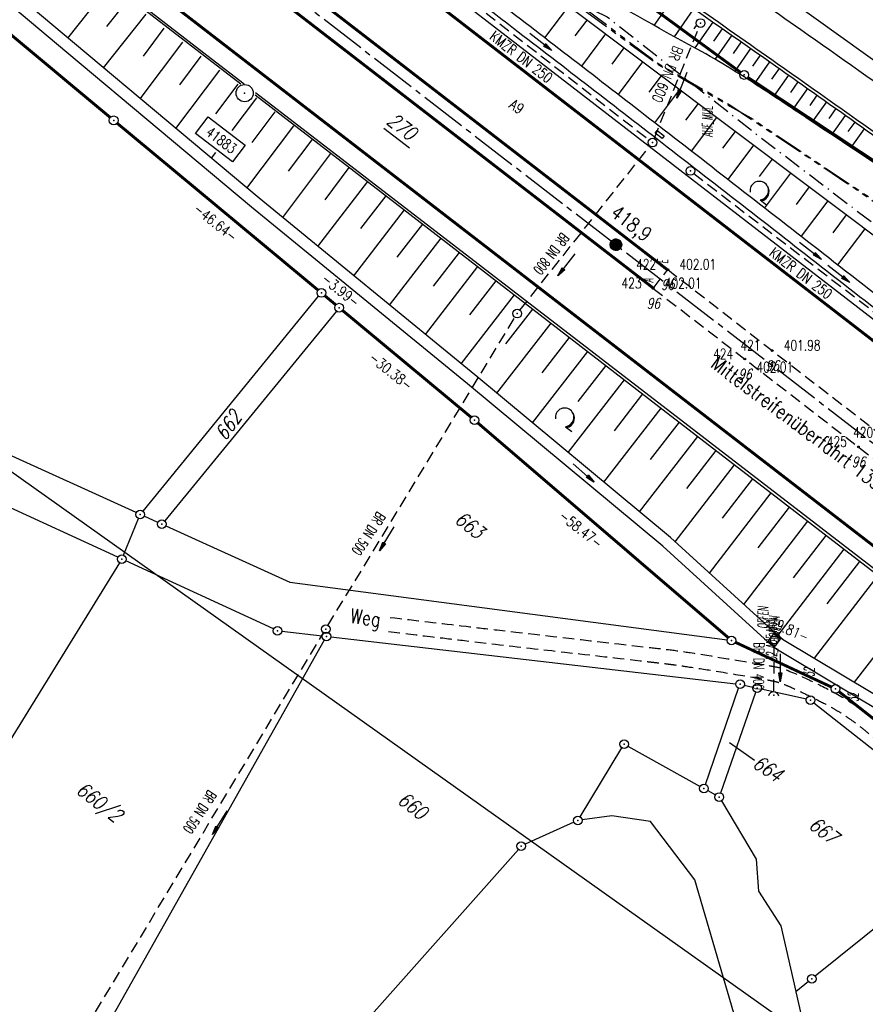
# Model space of a CAD drawing. Extents: x 448814 to 449970, y 436659 to 437685.
# Tile 83 of 132: x 449462 to 449608, y 436938 to 437108. Entities that reach past the tile are written whole.
import ezdxf
from ezdxf.enums import TextEntityAlignment as Align

# ---------------------------------------------------------------- set-up
doc = ezdxf.new("R2010")
doc.units = 0
doc.header["$LTSCALE"] = 2
doc.header["$MEASUREMENT"] = 0
for name, pattern in [('ACHSE', [5.5, 4, -0.5, 0.5, -0.5]), ('AUSGEZOGEN', [0]), ('BAB-FM2', [2.6, 1.5, -0.5, 0.1, -0.5]), ('GESTRICH-X2', [1.5, 1, -0.5]), ('PHANTOMX2', [5, 2.5, -0.5, 0.5, -0.5, 0.5, -0.5])]:
    doc.linetypes.add(name, pattern=pattern)
doc.layers.get('0').update_dxf_attribs({"linetype": 'AUSGEZOGEN'})
for name, color, linetype in [('213-ABSTAND', 8, 'AUSGEZOGEN'), ('213-FLSTNR-BAB', 7, 'AUSGEZOGEN'), ('213-GRENZL', 8, 'AUSGEZOGEN'), ('213-GRENZL-BAB', 7, 'AUSGEZOGEN'), ('213_FLSTNR', 8, 'AUSGEZOGEN'), ('213_GRENZL', 8, 'AUSGEZOGEN'), ('213_GRENZP', 8, 'AUSGEZOGEN'), ('213GRENZP-BAB', 7, 'AUSGEZOGEN'), ('ACHSETOP', 250, 'ACHSE'), ('ANMERKUNG', 7, 'CONTINUOUS'), ('BAB_FM', 5, 'BAB-FM2'), ('BOESCHG', 250, 'AUSGEZOGEN'), ('BW-SCHRIFT', 250, 'AUSGEZOGEN'), ('DURCHL', 200, 'GESTRICH-X2'), ('FBR_ANMERKUNG', 7, 'CONTINUOUS'), ('FBR_HOEHE', 4, 'AUSGEZOGEN'), ('FBR_PKT', 7, 'AUSGEZOGEN'), ('FBR_PKT-CODE', 30, 'AUSGEZOGEN'), ('FBR_PKT-NR', 7, 'AUSGEZOGEN'), ('FBRTOP', 250, 'AUSGEZOGEN'), ('HEKT_B', 250, 'CONTINUOUS'), ('KANAL', 7, 'GESTRICH-X2'), ('Lichtwellenleiter COLT', 46, 'PHANTOMX2'), ('Lichtwellenleiter GLH', 46, 'PHANTOMX2'), ('MS-UEBERFAHRT', 250, 'GESTRICH-X2'), ('MULDE', 250, 'AUSGEZOGEN'), ('PFEIL', 7, 'CONTINUOUS'), ('PFEILTOP', 200, 'AUSGEZOGEN'), ('PP', 7, 'AUSGEZOGEN'), ('SCHRIFT', 7, 'AUSGEZOGEN'), ('SCHSYMBOL', 200, 'AUSGEZOGEN'), ('STRASSE', 250, 'AUSGEZOGEN'), ('STROMLTG', 4, 'AUSGEZOGEN'), ('TEXTO', 4, 'CONTINUOUS'), ('WALD', 8, 'AUSGEZOGEN'), ('WEG', 250, 'GESTRICH-X2')]:
    doc.layers.add(name, color=color, linetype=linetype)
doc.styles.add('ROMANS', font='romans.shx', dxfattribs={"width": 0.8})

# ---------------------------------------------------------------- blocks, each defined once
blk = doc.blocks.new('*X15')
at = {"color": 0}
for p, q in [((212.23, 257.39), (213.24, 258.4)), ((212.24, 257.33), (213.31, 258.4)), ((212.24, 257.47), (213.17, 258.4)), ((212.24, 257.26), (213.37, 258.39)), ((212.24, 257.55), (213.09, 258.39)), ((212.25, 257.2), (213.43, 258.38)), ((212.26, 257.63), (213, 258.37)), ((212.27, 257.14), (213.49, 258.37)), ((212.28, 257.09), (213.55, 258.35)), ((212.29, 257.73), (212.9, 258.35)), ((212.3, 257.04), (213.6, 258.33)), ((212.32, 256.99), (213.65, 258.31)), ((212.34, 257.86), (212.78, 258.29)), ((212.35, 256.94), (213.69, 258.29)), ((212.37, 256.9), (213.74, 258.26)), ((212.4, 256.85), (213.78, 258.24)), ((212.43, 256.81), (213.83, 258.21)), ((212.46, 256.77), (213.86, 258.18)), ((212.49, 256.73), (213.9, 258.14)), ((212.53, 256.7), (213.94, 258.11)), ((212.56, 256.66), (213.97, 258.07)), ((212.6, 256.63), (214.01, 258.03)), ((212.64, 256.6), (214.04, 257.99)), ((212.68, 256.57), (214.07, 257.95)), ((212.73, 256.54), (214.09, 257.91)), ((212.77, 256.52), (214.12, 257.86)), ((212.82, 256.49), (214.14, 257.82)), ((212.87, 256.47), (214.16, 257.77)), ((212.92, 256.45), (214.18, 257.72)), ((212.97, 256.44), (214.2, 257.66)), ((213.03, 256.42), (214.21, 257.6)), ((213.09, 256.41), (214.22, 257.54)), ((213.16, 256.41), (214.23, 257.48)), ((213.22, 256.4), (214.23, 257.41)), ((213.3, 256.41), (214.23, 257.34)), ((213.38, 256.41), (214.22, 257.26)), ((213.46, 256.43), (214.2, 257.17)), ((213.56, 256.46), (214.18, 257.07)), ((213.69, 256.51), (214.12, 256.95))]:
    blk.add_line(p, q, dxfattribs=at)
blk = doc.blocks.new('SRMAST2')
at = {"color": 0}
blk.add_circle((0, 0), 0.999, dxfattribs=at)
blk.add_point((0, 0), dxfattribs=at)
blk.add_blockref('*X15', (-213.23, -257.4))
blk = doc.blocks.new('GST')
at = {"color": 0}
blk.add_circle((0, 0), 0.75, dxfattribs=at)
blk.add_point((0, 0), dxfattribs=at)
blk = doc.blocks.new('10')
blk.add_blockref('GST', (0, 0))
blk = doc.blocks.new('20')
blk.add_lwpolyline([(-0.75, -0.75), (0.75, -0.75), (0.75, 0.75), (-0.75, 0.75)], close=True)
blk.add_circle((0, 0), 0.676)
blk.add_point((0, 0))
blk = doc.blocks.new('42')
at = {"color": 0}
blk.add_arc((-0.02, -0.31), 0.91, 12.5363, 167.4637, dxfattribs=at)
blk.add_point((0, 0), dxfattribs=at)
blk = doc.blocks.new('PFEIL2')
at = {"color": 0}
for p, q in [((0.88, 0), (-2.4, -0.01)), ((0.88, -0.27), (0.88, 0.28)), ((0.88, 0.28), (2.43, 0.01)), ((0.91, 0.27), (0.88, 0.26)), ((0.97, 0.26), (0.88, 0.25)), ((1.02, 0.25), (0.88, 0.23)), ((1.07, 0.24), (0.88, 0.21)), ((1.13, 0.23), (0.88, 0.19)), ((1.18, 0.22), (0.88, 0.17)), ((1.24, 0.21), (0.88, 0.15)), ((1.29, 0.21), (0.88, 0.14)), ((1.34, 0.2), (0.88, 0.12)), ((1.4, 0.19), (0.88, 0.1)), ((1.45, 0.18), (0.88, 0.08)), ((1.51, 0.17), (0.88, 0.06)), ((1.56, 0.16), (0.88, 0.04)), ((1.61, 0.15), (0.88, 0.02)), ((1.67, 0.14), (0.88, 0.01)), ((1.72, 0.13), (0.88, -0.01)), ((1.78, 0.12), (0.88, -0.03)), ((1.83, 0.11), (0.88, -0.05)), ((1.88, 0.1), (0.88, -0.07)), ((1.94, 0.09), (0.88, -0.09)), ((2.05, 0.08), (0.88, -0.12)), ((1.99, 0.08), (0.88, -0.11)), ((2.1, 0.07), (0.88, -0.14)), ((2.15, 0.06), (0.88, -0.16)), ((2.21, 0.05), (0.88, -0.18)), ((2.26, 0.04), (0.88, -0.2)), ((2.32, 0.03), (0.88, -0.22)), ((2.37, 0.02), (0.88, -0.23)), ((2.42, 0.01), (0.88, -0.25)), ((2.43, 0.01), (0.88, -0.27))]:
    blk.add_line(p, q, dxfattribs=at)
blk = doc.blocks.new('PP')
at = {"color": 0}
blk.add_circle((0, -0.01), 1.49, dxfattribs=at)
blk.add_point((0, 0), dxfattribs=at)
blk = doc.blocks.new('LW')
at = {"color": 0}
blk.add_line((1.18, 0), (2.58, 0), dxfattribs=at)
for centre, radius, start, end in [((0.07, 1.19), 1.6, 312.7202, 226.7249), ((0.17, 1.08), 1.68, 321.1992, 68.9844), ((0.08, 1.13), 1.67, 319.2916, 65.2101)]:
    blk.add_arc(centre, radius, start, end, dxfattribs=at)
blk = doc.blocks.new('PKT')
at = {"color": 0}
blk.add_circle((0, 0), 0.15, dxfattribs=at)
blk.add_point((0, 0), dxfattribs=at)

msp = doc.modelspace()

# ---------------------------------------------------------------- linework, layer by layer
at = {"layer": '213-FLSTNR-BAB'}
msp.add_line((449525.28, 437089.46), (449529.73, 437086.03), dxfattribs=at)
at = {"layer": '213-GRENZL'}
msp.add_line((449596.09, 437111.06), (449627.3, 437088.73), dxfattribs=at)
at = {"layer": '213-GRENZL-BAB', "const_width": 0.5, "flags": 128}
for points in [[(449416.43, 437142.69), (449478.07, 437091.27)], [(449546.52, 437128.65), (449586.94, 437099.06)], [(449588.17, 437098.21), (449645.66, 437060.13)], [(449479.23, 437090.31), (449513.95, 437061.47)], [(449515.11, 437060.51), (449517.02, 437058.92)], [(449518.18, 437057.96), (449540.39, 437039.51)], [(449541.54, 437038.54), (449584.79, 437001.46)], [(449586.04, 437000.65), (449602.64, 436992.92)], [(449603.91, 436992.14), (449614.93, 436983.48)]]:
    msp.add_lwpolyline(points, dxfattribs=at)
at = {"layer": '213_FLSTNR', "flags": 128}
msp.add_lwpolyline([(449585.02, 436983.35), (449589.32, 436980.32)], dxfattribs=at)
at = {"layer": '213_GRENZL'}
for p, q in [((449482.56, 437023.05), (449380.94, 437069.1)), ((449483.72, 437023.32), (449514.05, 437060.4)), ((449517.12, 437057.85), (449487.46, 437021.63)), ((449479.38, 437015.33), (449424.04, 437040.74)), ((449480.35, 437015.71), (449482.96, 437022.05)), ((449486.3, 437021.36), (449483.93, 437022.44)), ((449487.67, 437020.74), (449509.06, 437011.04)), ((449479.67, 437014.38), (449438.7, 436948.27)), ((449506.27, 437002.97), (449480.74, 437014.7)), ((449509.06, 437011.04), (449584.61, 437001.06)), ((449507.7, 437002.57), (449514.66, 437001.76)), ((449516.15, 437001.59), (449586.09, 436993.5)), ((449515.03, 437001.02), (449468.25, 436918)), ((449580.85, 436976.11), (449586.59, 436992.71)), ((449587.56, 436993.25), (449589.04, 436992.91)), ((449583.49, 436974.64), (449589.53, 436992.04)), ((449598.28, 436990.83), (449590.5, 436992.58)), ((449599.6, 436990.21), (449610.94, 436981.26)), ((449567.46, 436982.7), (449579.95, 436975.77)), ((449559.22, 436970.54), (449566.41, 436982.42)), ((449581.26, 436975.04), (449582.59, 436974.3)), ((449583.63, 436973.29), (449589.63, 436963.23)), ((449564.71, 436970.7), (449559.58, 436970)), ((449571.37, 436969.7), (449564.71, 436970.7)), ((449558.15, 436969.58), (449549.73, 436965.77)), ((449579.02, 436959.62), (449571.37, 436969.7)), ((449548.54, 436964.9), (449494.86, 436904.46)), ((449589.63, 436963.23), (449590.04, 436957.66)), ((449625.51, 436963.72), (449599.8, 436943)), ((449588.34, 436927.83), (449579.02, 436959.62)), ((449590.04, 436957.66), (449593.87, 436951.67)), ((449593.87, 436951.67), (449596.45, 436940.34)), ((449598.63, 436942.06), (449596.46, 436940.3)), ((449596.46, 436940.3), (449598.53, 436931.44))]:
    msp.add_line(p, q, dxfattribs=at)
at = {"layer": 'ACHSETOP', "flags": 128}
msp.add_lwpolyline([(448957.68, 437538.39), (449011.27, 437497.03), (449090.43, 437435.92), (449169.59, 437374.82), (449248.76, 437313.72), (449327.92, 437252.62), (449426.87, 437176.24), (449506.03, 437115.14), (449624.77, 437023.48), (449723.72, 436947.11), (449842.47, 436855.45), (449856.16, 436844.88)], dxfattribs=at)
at = {"layer": 'BAB_FM', "flags": 128}
msp.add_lwpolyline([(449277.99, 437340.8), (449306.59, 437316.17), (449316.53, 437307.7), (449355.95, 437277.16), (449395.37, 437246.29), (449417.77, 437227.7), (449419.25, 437223.34), (449419.42, 437223.07), (449432.96, 437212.91), (449451.81, 437199.74), (449472.82, 437182.65), (449487.89, 437172.8), (449494.31, 437157.52), (449507.58, 437145.04), (449552.95, 437113.96), (449563.88, 437108.66), (449589.73, 437088.35), (449629.51, 437057.98), (449670.17, 437029.26), (449693.28, 437015.2), (449712.61, 437001.16), (449728.89, 436989.34), (449777.25, 436952.24), (449822.97, 436916.41), (449852.11, 436894.04), (449865.89, 436885.33), (449867.1, 436886.07)], dxfattribs=at)
at = {"layer": 'BOESCHG'}
for p, q in [((449470.76, 437104.97), (449477.95, 437114.1)), ((449572, 437107.17), (449575.59, 437112.33)), ((449477.46, 437107.01), (449481.09, 437111.62)), ((449553.14, 437105.05), (449557.25, 437110.51)), ((449575.52, 437105.22), (449578.87, 437110.04)), ((449476.89, 437099.83), (449484.24, 437109.15)), ((449483.78, 437101.89), (449487.39, 437106.68)), ((449558.38, 437105.36), (449560.45, 437108.11)), ((449578.9, 437106.58), (449579.26, 437107.1)), ((449579.05, 437103.3), (449582.16, 437107.76)), ((449582.3, 437104.47), (449583.8, 437106.62)), ((449559.48, 437100.17), (449563.65, 437105.71)), ((449582.54, 437101.32), (449585.44, 437105.48)), ((449483.24, 437094.52), (449490.58, 437104.28)), ((449564.75, 437100.51), (449566.84, 437103.31)), ((449585.67, 437102.31), (449587.08, 437104.33)), ((449490.05, 437096.91), (449493.78, 437101.87)), ((449585.96, 437099.26), (449588.72, 437103.18)), ((449589.01, 437100.12), (449590.35, 437102.03)), ((449565.82, 437095.28), (449570.04, 437100.9)), ((449589.34, 437097.12), (449591.99, 437100.88)), ((449489.38, 437089.37), (449496.98, 437099.47)), ((449571.11, 437095.67), (449573.24, 437098.5)), ((449592.32, 437097.88), (449593.63, 437099.73)), ((449592.68, 437094.92), (449595.26, 437098.58)), ((449496.31, 437091.93), (449500.17, 437097.06)), ((449595.62, 437095.62), (449596.89, 437097.43)), ((449572.14, 437090.38), (449576.44, 437096.1)), ((449596.02, 437092.72), (449598.53, 437096.27)), ((449598.92, 437093.37), (449600.16, 437095.12)), ((449499.14, 437089.04), (449503.37, 437094.66)), ((449577.47, 437090.81), (449579.64, 437093.69)), ((449599.35, 437090.51), (449601.79, 437093.96)), ((449502.58, 437086.96), (449506.57, 437092.26)), ((449602.22, 437091.11), (449603.43, 437092.81)), ((449602.68, 437088.3), (449605.06, 437091.65)), ((449501.66, 437079.09), (449509.76, 437089.85)), ((449578.47, 437085.48), (449582.83, 437091.29)), ((449605.52, 437088.84), (449606.69, 437090.5)), ((449583.83, 437085.96), (449586.03, 437088.89)), ((449606.01, 437086.08), (449608.32, 437089.34)), ((449508.85, 437081.99), (449512.96, 437087.45)), ((449584.79, 437080.58), (449589.23, 437086.48)), ((449495.52, 437084.23), (449496.3, 437085.26)), ((449507.84, 437073.99), (449516.16, 437085.04)), ((449590.19, 437081.1), (449592.43, 437084.08)), ((449515.15, 437077.05), (449519.35, 437082.64)), ((449591.11, 437075.67), (449595.62, 437081.68)), ((449513.9, 437069.03), (449522.53, 437080.2)), ((449521.35, 437072.13), (449525.69, 437077.76)), ((449596.55, 437076.25), (449598.82, 437079.28)), ((449597.43, 437070.76), (449602.02, 437076.87)), ((449520.1, 437063.96), (449528.86, 437075.31)), ((449602.9, 437071.39), (449605.22, 437074.47)), ((449527.61, 437067.15), (449532.03, 437072.87)), ((449603.74, 437065.84), (449608.41, 437072.07)), ((449526.29, 437058.9), (449535.19, 437070.43)), ((449533.87, 437062.17), (449538.36, 437067.98)), ((449532.48, 437053.83), (449541.52, 437065.54)), ((449540.14, 437057.19), (449544.69, 437063.09)), ((449538.68, 437048.76), (449547.86, 437060.65)), ((449546.4, 437052.21), (449551.02, 437058.2)), ((449544.85, 437043.66), (449554.19, 437055.76)), ((449552.64, 437047.21), (449557.35, 437053.31)), ((449551, 437038.55), (449560.52, 437050.87)), ((449558.88, 437042.21), (449563.69, 437048.43)), ((449557.16, 437033.43), (449566.85, 437045.98)), ((449565.13, 437037.2), (449570.02, 437043.54)), ((449563.32, 437028.31), (449573.19, 437041.09)), ((449571.38, 437032.2), (449576.35, 437038.65)), ((449569.48, 437023.18), (449579.52, 437036.21)), ((449577.62, 437027.2), (449582.69, 437033.77)), ((449575.61, 437018.03), (449585.86, 437031.32)), ((449583.8, 437022.1), (449589.02, 437028.88)), ((449581.54, 437012.62), (449592.19, 437026.44)), ((449589.93, 437016.96), (449595.36, 437024)), ((449587.47, 437007.21), (449598.53, 437021.56)), ((449596.07, 437011.81), (449601.7, 437019.11)), ((449604.76, 437016.75), (449593.37, 437001.9)), ((449604.36, 437017.06), (449622.99, 437002.69)), ((449601.88, 437007.29), (449607.53, 437014.61)), ((449599.69, 436997.89), (449610.7, 437012.17)), ((449606.61, 436993.76), (449617.04, 437007.29))]:
    msp.add_line(p, q, dxfattribs=at)
at = {"layer": 'BOESCHG', "flags": 128}
for points in [[(449419.53, 437230.76, 0.001173), (449445.97, 437209.23, 0.002458), (449457, 437200.38, 0.000187), (449506.93, 437160.75, 0.008362), (449508.07, 437159.88, 0.005057), (449519.02, 437151.95, 0.001786), (449550.35, 437129.9, 0.000745), (449580.05, 437109.22, -0.001712), (449592.95, 437100.21, -0.001015), (449607.89, 437089.64, 0.001054), (449622.28, 437079.47, 0.001181), (449638.19, 437068.32, -0.000881), (449659.54, 437053.39, -0.001307), (449660.61, 437052.63, -0.000033), (449703.43, 437022.23, -0.003532), (449712.92, 437015.39, -0.00178), (449739.15, 436996.05)], [(449733.47, 436996.96, -0.000728), (449710.51, 437013.31, -0.001569), (449699.89, 437020.95, -0.000716), (449662.25, 437048.28, 0.006454), (449658.04, 437051.26, 0.003306), (449653.37, 437054.44, 0.000463), (449619.81, 437076.88, 0.000585), (449598.42, 437091.13, 0.001436), (449589.68, 437096.89, 0.021148), (449577.92, 437103.91, -0.012635), (449558.04, 437115.33, -0.00481), (449547.01, 437122.18, -0.011732), (449542.59, 437125.14, -0.018204), (449534.69, 437131.13, -0.003276), (449492.29, 437166.26, -0.001302), (449480.2, 437176.46, 0.000606), (449454.26, 437198.43, 0.010379), (449442.93, 437207.6, 0.005005), (449418.87, 437225.88)]]:
    msp.add_lwpolyline(points, format="xyb", dxfattribs=at)
at = {"layer": 'BOESCHG'}
for points in [[(449592.36, 437002.75), (449574.83, 437018.73), (449541.05, 437046.82), (449503.75, 437077.34), (449471.87, 437104.04), (449419.81, 437147.74), (449399.54, 437164.54), (449394.14, 437169.09)], [(449451.11, 437135.26), (449500.61, 437097.1)], [(449503.06, 437095.21), (449520.18, 437082.02), (449573.57, 437040.79), (449604.36, 437017.06)]]:
    msp.add_lwpolyline(points, dxfattribs=at)
msp.add_lwpolyline([(449591.05, 437001.24), (449573.52, 437017.23), (449539.78, 437045.28), (449502.47, 437075.8), (449470.59, 437102.51, -0.000248), (449470.59, 437102.51), (449418.52, 437146.21), (449398.25, 437163.01), (449392.85, 437167.56)], format="xyb", dxfattribs=at)
at = {"layer": 'BOESCHG', "flags": 128}
msp.add_lwpolyline([(449517.56, 437137.43), (449541.35, 437122.47), (449615.35, 437066.86), (449649.63, 437044.62), (449705.14, 437001.86), (449726.55, 436986.37)], dxfattribs=at)
at = {"layer": 'DURCHL'}
for p, q in [((449572, 437087.62), (449579.75, 437106.91)), ((449548.81, 437058), (449571.25, 437086.34)), ((449515.66, 437003.56), (449547.97, 437056.78)), ((449464.72, 436918.84), (449514.87, 437002.28)), ((449592.66, 436992.25), (449592.75, 437000.28))]:
    msp.add_line(p, q, dxfattribs=at)
at = {"layer": 'FBRTOP'}
msp.add_lwpolyline([(448968.07, 437551.85, -0.000001), (448991.97, 437533.4, 0.000001), (449021.66, 437510.48, 0), (449059.52, 437481.26, 0), (449100.82, 437449.38, 0.000002), (449140.4, 437418.83, -0.000003), (449179.98, 437388.28, -0.000004), (449219.56, 437357.73, 0.000004), (449259.14, 437327.18), (449338.3, 437266.08), (449437.26, 437189.7), (449516.42, 437128.6), (449635.16, 437036.94), (449660.73, 437017.16, -0.000002)], format="xyb", dxfattribs=at)
at = {"layer": 'FBRTOP', "const_width": 0.5}
for points in [[(448966.25, 437549.49, -0.000001), (448990.15, 437531.04), (449019.84, 437508.13), (449057.7, 437478.9), (449099, 437447.02, 0.000002), (449138.58, 437416.47, -0.000003), (449178.16, 437385.92, -0.000004), (449217.74, 437355.37, 0.000004), (449257.32, 437324.82), (449336.48, 437263.72), (449435.43, 437187.34), (449514.6, 437126.24), (449633.34, 437034.58), (449658.91, 437014.8)], [(448958.91, 437539.97, -0.000001), (448982.81, 437521.52, 0.000001), (449012.49, 437498.61, 0), (449050.36, 437469.38, 0), (449091.65, 437437.51, 0.000002), (449131.24, 437406.96, -0.000003), (449170.82, 437376.41, -0.000004), (449210.4, 437345.85, 0.000004), (449249.98, 437315.3), (449329.14, 437254.2), (449428.09, 437177.82), (449507.25, 437116.72), (449574.42, 437064.88)], [(448965.93, 437529.5, -0.000001), (448980.36, 437518.36, 0.000001), (449010.05, 437495.44, 0.000001), (449047.91, 437466.22, 0.000001), (449089.21, 437434.34, 0.000002), (449128.79, 437403.79, -0.000003), (449168.37, 437373.24, -0.000004), (449207.95, 437342.69, 0.000004), (449247.53, 437312.14), (449326.69, 437251.03), (449425.65, 437174.66), (449504.81, 437113.55), (449571.97, 437061.72)]]:
    msp.add_lwpolyline(points, format="xyb", dxfattribs=at)
msp.add_lwpolyline([(448949.13, 437527.31), (449002.72, 437485.94), (449081.88, 437424.84), (449161.04, 437363.74), (449240.2, 437302.64), (449319.36, 437241.54), (449418.31, 437165.16), (449497.47, 437104.06), (449616.22, 437012.4), (449715.17, 436936.02), (449833.91, 436844.37), (449847.61, 436833.8)], dxfattribs=at)
at = {"layer": 'FBRTOP'}
msp.add_lwpolyline([(449303.59, 437249.61), (449317.38, 437238.96), (449416.33, 437162.58), (449495.49, 437101.48), (449501.16, 437097.11)], dxfattribs=at)
at = {"layer": 'FBRTOP', "flags": 128}
msp.add_lwpolyline([(449640.01, 436990.24), (449503.17, 437095.56)], dxfattribs=at)
at = {"layer": 'KANAL'}
for p, q in [((449531.12, 437118.5), (449571.12, 437087.41)), ((449572, 437087.62), (449579.75, 437106.91)), ((449548.81, 437058), (449571.25, 437086.34)), ((449578.84, 437081.59), (449617.59, 437051.87)), ((449515.66, 437003.56), (449547.97, 437056.78)), ((449464.72, 436918.84), (449514.87, 437002.28)), ((449592.66, 436992.25), (449592.75, 437000.28))]:
    msp.add_line(p, q, dxfattribs=at)
at = {"layer": 'Lichtwellenleiter COLT', "flags": 128}
msp.add_lwpolyline([(448987.76, 437577.35), (448999.76, 437565.35), (449013.23, 437542.09), (449015.39, 437534.98), (449018.87, 437529.6), (449025.86, 437525.22), (449038.3, 437522.2), (449054.37, 437521.79), (449059.83, 437520.83), (449063.6, 437518.32), (449065.94, 437515.99), (449065.94, 437515.99), (449095.92, 437479.56), (449111.4, 437468.12), (449127.44, 437455.52), (449178.72, 437415.24), (449233.15, 437373.83), (449253.21, 437359.13), (449262.23, 437352.79), (449280.62, 437346.76), (449287.1, 437341.82), (449307.55, 437322.33), (449340.02, 437293.36), (449374.56, 437265.73), (449393.08, 437250.74), (449428.07, 437222.46), (449452.14, 437199.79), (449494.56, 437161.22), (449507.89, 437149.01), (449534.3, 437128.89), (449553.23, 437115.21), (449572.54, 437100.71), (449585.24, 437093.35), (449606.15, 437079.4), (449652.15, 437047.51), (449661.01, 437041.17), (449666.59, 437037.87), (449672.52, 437035.64), (449679.08, 437032.18), (449687.18, 437027), (449687.18, 437027), (449737.29, 436987.47), (449769.33, 436962.31)], dxfattribs=at)
at = {"layer": 'Lichtwellenleiter GLH', "flags": 128}
msp.add_lwpolyline([(448987.88, 437577.51), (449010.1, 437551.38), (449016.19, 437536.4), (449021.74, 437528.72), (449038.78, 437522.27), (449054.54, 437521.86), (449060.55, 437520.65), (449065.79, 437515.9), (449095.77, 437479.47), (449099.8, 437476.39), (449111.46, 437468.05), (449130.15, 437452.82), (449130.15, 437452.82), (449149.33, 437438.24), (449167.32, 437424.32), (449186.31, 437409.34), (449205.49, 437394.55), (449223.61, 437380.18), (449236.8, 437370.5), (449248.92, 437361.94), (449261.58, 437352.63), (449264.54, 437351.36), (449279.16, 437347.17), (449281.72, 437346.19), (449321.42, 437309.1), (449340.02, 437293.36), (449356.91, 437279.56), (449377.23, 437263.36), (449393.08, 437250.74), (449397.29, 437247.33), (449421.04, 437227.89), (449437.84, 437213.13), (449442.12, 437206), (449459.73, 437191.54), (449481.12, 437173.04), (449488.91, 437165.53), (449493.55, 437161.87), (449538.76, 437125.75), (449551.18, 437118.3), (449554.62, 437114.8), (449556.48, 437112.36), (449572.38, 437100.62), (449574.79, 437099.22), (449585.08, 437093.26), (449588.67, 437091.23), (449604.54, 437080.59), (449622.04, 437068.93), (449637.57, 437058.56), (449652.21, 437047.81), (449662.24, 437040.56), (449672.52, 437035.64), (449674.78, 437034.6), (449688.14, 437027.63), (449701.05, 437018.18), (449712.46, 437010.13), (449722.3, 437002.3), (449730.86, 436994.18), (449735.94, 436988.35), (449789.13, 436946.92), (449802.1, 436935.3), (449809.68, 436928.95), (449822.5, 436919.98), (449850.92, 436898.87), (449850.92, 436898.87), (449871.01, 436884.1), (449881.05, 436877.11)], dxfattribs=at)
at = {"layer": 'MS-UEBERFAHRT'}
msp.add_lwpolyline([(449571.83, 437061.77), (449574.36, 437065.02)], dxfattribs=at)
at = {"layer": 'MS-UEBERFAHRT', "flags": 128}
for points in [[(449574.36, 437065.02), (449592.38, 437051.03), (449611.84, 437036), (449632.56, 437020.01), (449651.27, 437005.6), (449669.61, 436991.41), (449681.3, 436982.41)], [(449571.83, 437061.77), (449587.65, 437049.57), (449607.27, 437034.4), (449628.29, 437018.14), (449651.74, 437000.04), (449671.96, 436984.45), (449678.75, 436979.19)]]:
    msp.add_lwpolyline(points, dxfattribs=at)
at = {"layer": 'MULDE'}
for points in [[(449518.31, 437131.57, 0.000017), (449527.2, 437124.67, 0.000501), (449531.83, 437121.08, 0.011441), (449534.88, 437118.84, -0.008102), (449539.28, 437115.64, -0.002687), (449548.07, 437108.95, -0.000886), (449574.57, 437088.51, -0.000836), (449603.97, 437065.66, 0.001422), (449621.26, 437052.26, 0.00075), (449624.55, 437049.73, -0.000062), (449664.3, 437019.28, -0.001002), (449685.3, 437003.12, -0.000576), (449721.72, 436974.9, -0.000576)], [(449531.35, 437118.93, 0.008667), (449533.73, 437117.2, -0.008102), (449538.08, 437114.04, -0.002687), (449546.85, 437107.37, -0.000886), (449573.35, 437086.93, -0.000836), (449602.74, 437064.08, 0.001248), (449617.92, 437052.31, 0.00075)]]:
    msp.add_lwpolyline(points, format="xyb", dxfattribs=at)
for points in [[(449591.05, 437001.24), (449593.01, 436999.59), (449613.96, 436987.06), (449636.48, 436970.91)], [(449592.34, 437002.77), (449594.17, 437001.22), (449615.06, 436988.73), (449637.66, 436972.52)], [(449592.36, 437002.75), (449594.3, 437001.12)]]:
    msp.add_lwpolyline(points, dxfattribs=at)
at = {"layer": 'PP', "flags": 128}
msp.add_lwpolyline([(449492.78, 437088.49), (449494.95, 437091.37), (449501.36, 437086.52), (449499.19, 437083.65)], close=True, dxfattribs=at)
at = {"layer": 'SCHSYMBOL'}
msp.add_lwpolyline([(449573.37, 437087.63), (449572.18, 437088.55), (449572.53, 437089.01), (449573.72, 437088.09)], close=True, dxfattribs=at)
at = {"layer": 'STRASSE'}
for points in [[(449362.46, 437286.84, 0.003129), (449378.39, 437273.8, 0.000219), (449408.94, 437249.11, 0.000389), (449426.16, 437235.24, 0.000199), (449436.47, 437226.95, 0.000081), (449461.92, 437206.5, 0.002212), (449498.74, 437177.21, 0.005742), (449512.99, 437166.24, 0.0056), (449526.07, 437156.63, 0.002613), (449554.65, 437136.36, 0.00064), (449582.62, 437116.79, -0.001217), (449597.34, 437106.46, -0.000457), (449617.3, 437092.36, 0.000962), (449626.76, 437085.69, 0.000105), (449631.4, 437082.43, 0.000015), (449663.88, 437059.65, 0.000123), (449670.22, 437055.21, -0.000021), (449708.02, 437028.72, -0.00448), (449717.59, 437021.89, -0.023584), (449743.51, 437001.7)], [(449354.28, 437284.37, 0.000359), (449357.91, 437281.36, 0.003129), (449373.91, 437268.25, 0.000219), (449404.46, 437243.56, 0.000389), (449421.69, 437229.68, 0.000199), (449432, 437221.39, 0.000081), (449457.46, 437200.94, 0.002212), (449494.32, 437171.61, 0.005742), (449508.7, 437160.54, 0.0056), (449521.91, 437150.84, 0.002613), (449550.55, 437130.52, 0.00064), (449578.54, 437110.94, -0.001217), (449593.23, 437100.63, -0.000457), (449613.18, 437086.54, 0.000962), (449622.66, 437079.85, 0.000105), (449627.31, 437076.59, 0.000015), (449659.79, 437053.81, 0.000123), (449666.12, 437049.37, -0.000021), (449703.92, 437022.89, -0.00448), (449713.39, 437016.12, -0.002235), (449739.72, 436996.78)]]:
    msp.add_lwpolyline(points, format="xyb", dxfattribs=at)
at = {"layer": 'STROMLTG', "flags": 128}
msp.add_lwpolyline([(449808.66, 436783.33), (449699.48, 436860.62), (449444.3, 437041.88), (449195.4, 437219.16), (448919.45, 437415.95), (448883.12, 437441.79)], dxfattribs=at)
at = {"layer": 'WEG', "flags": 128}
for points in [[(449526.41, 437004.96, 0.000212), (449539.51, 437003.42, 0.000517), (449544.88, 437002.79, 0.000268), (449570.72, 436999.83, -0.001834), (449574.5, 436999.39, -0.008721), (449578.2, 436998.87, -0.002766), (449589.83, 436996.98, -0.003006), (449591.74, 436996.65, -0.004042), (449593.16, 436996.38, -0.04777), (449594.81, 436995.89, -0.015463), (449599.66, 436993.74, -0.017271), (449604.29, 436991.31, -0.02557), (449607.27, 436989.41, -0.020784), (449610.64, 436986.79, -0.021568), (449613.67, 436984, -0.006217), (449616.77, 436980.8, -0.010496), (449618.54, 436978.84, -0.005206), (449623.34, 436973.2, -0.003429), (449630.48, 436964.51, -0.001809), (449631.55, 436963.18, -0.000109), (449649.34, 436940.88, -0.004999), (449655.34, 436933.2, -0.002508), (449667.07, 436917.72)], [(449526.11, 437002.5, 0.000258), (449533.78, 437001.6, 0.000364), (449539.22, 437000.96), (449544.6, 437000.33, 0.000666), (449556.55, 436998.96, -0.000573), (449570.44, 436997.37, -0.000518), (449572.54, 436997.13, -0.000653), (449574.2, 436996.93, -0.004624), (449575.32, 436996.79, -0.00208), (449577.81, 436996.43, -0.003663), (449582.66, 436995.68, -0.002624), (449589.41, 436994.54, -0.000262), (449590.62, 436994.33, -0.000465), (449591.3, 436994.21, -0.003059), (449591.97, 436994.09, -0.002882), (449592.68, 436993.95, -0.02301), (449593.01, 436993.87, -0.008746), (449593.87, 436993.59, -0.022856), (449595.32, 436993.03, -0.009829), (449598.59, 436991.5, -0.006537), (449601.44, 436990.06, -0.01117), (449603.07, 436989.16, -0.010248), (449604.48, 436988.3, -0.01041), (449605.83, 436987.4, -0.012763), (449607.51, 436986.16, -0.013437), (449609.04, 436984.9, -0.007736), (449610.65, 436983.46, -0.009611), (449611.91, 436982.25, -0.00428), (449613.75, 436980.39, -0.006301), (449614.97, 436979.1, -0.002055), (449616.01, 436977.96, -0.003144), (449616.68, 436977.22, -0.004707), (449618.5, 436975.12, -0.002862), (449621.44, 436971.62, -0.001455), (449625.98, 436966.13, -0.002534), (449628.56, 436962.95, -0.000085), (449628.97, 436962.44, -0.000055), (449629.62, 436961.63, -0.000904), (449637.61, 436951.65, -0.000735), (449647.41, 436939.34, -0.00182), (449649.06, 436937.24, -0.000693), (449653.38, 436931.7, -0.011254), (449658.49, 436924.8, 0.008861), (449664.94, 436916.02, 0.014681), (449669.67, 436910.17, -0.013499), (449674.83, 436903.83, -0.010539), (449683.52, 436892.01, -0.004714), (449702.15, 436865.02, -0.003143), (449709.77, 436853.59, 0.003397), (449716.83, 436843.01, 0.008007), (449726.8, 436828.8, 0.01213), (449733.76, 436819.69, 0.013843), (449737.77, 436814.96, 0.018936), (449740.93, 436811.7, 0.018938), (449745.86, 436807.32, -0.013566), (449752.81, 436801.29, -0.004624), (449754.94, 436799.3, -0.000599), (449771.19, 436783.8, -0.014612), (449777.32, 436777.59, -0.007617), (449788.53, 436765.17)]]:
    msp.add_lwpolyline(points, format="xyb", dxfattribs=at)

# ---------------------------------------------------------------- block references
at = {"layer": '213_GRENZP', "rotation": 322.3369117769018}
for p in [(449483.24, 437022.74), (449486.98, 437021.05), (449480.06, 437015.01), (449506.95, 437002.65), (449515.4, 437001.67), (449586.83, 436993.41), (449589.77, 436992.74), (449599.01, 436990.67), (449566.8, 436983.06), (449580.6, 436975.4), (449583.24, 436973.93), (449558.83, 436969.89), (449549.04, 436965.46), (449599.21, 436942.53)]:
    msp.add_blockref('GST', p, dxfattribs=at)
at = {"layer": '213GRENZP-BAB'}
for p, rotation in [((449587.54, 437098.62), 322.3369009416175), ((449478.65, 437090.79), 322.3369009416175), ((449514.52, 437060.98), 322.3369117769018), ((449517.6, 437058.44), 322.3369009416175), ((449540.97, 437039.03), 322.3369009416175), ((449585.36, 437000.97), 322.3369009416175), ((449603.32, 436992.6), 322.3369009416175)]:
    msp.add_blockref('GST', p, dxfattribs=dict(at, rotation=rotation))
at = {"layer": 'FBR_PKT'}
for p in [(449574.36, 437065.02), (449571.83, 437061.77), (449592.38, 437051.03), (449587.65, 437049.57), (449607.27, 437034.4)]:
    msp.add_blockref('PKT', p, dxfattribs=at)
at = {"layer": 'HEKT_B'}
msp.add_blockref('SRMAST2', (449565.4, 437069.31), dxfattribs=at)
at = {"layer": 'PFEIL'}
for p, rotation in [((449552.41, 437104.32), 322.1362000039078), ((449576.79, 437096.89), 248.060499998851), ((449598.98, 437068.24), 322.5298000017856), ((449556.88, 437065.85), 231.6745999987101), ((449525.83, 437018.53), 238.4758013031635), ((449593.8, 436996.25), 269.3575999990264), ((449496.99, 436969.53), 238.2238442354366)]:
    msp.add_blockref('PFEIL2', p, dxfattribs=dict(at, rotation=rotation))
at = {"layer": 'PFEILTOP'}
for p, rotation in [((449556.88, 437065.85), 231.6746), ((449603.88, 437064.25), 322.3369009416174), ((449559.81, 437029.89), 318.2500562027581), ((449525.83, 437018.53), 238.4758013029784), ((449593.8, 436996.25), 269.3520980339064), ((449496.99, 436969.53), 238.223844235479)]:
    msp.add_blockref('PFEIL2', p, dxfattribs=dict(at, rotation=rotation))
at = {"layer": 'PP'}
msp.add_blockref('PP', (449501.27, 437095.5), dxfattribs=at)
at = {"layer": 'SCHSYMBOL'}
for name, p, rotation in [('10', (449580.02, 437107.59), 322.3365), ('GST', (449571.71, 437086.94), 142.3365000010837), ('10', (449578.25, 437082.05), 322.3365), ('10', (449548.36, 437057.41), 322.3365), ('10', (449515.28, 437002.91), 322.3365), ('20', (449592.74, 437001.05), 323.6055813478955), ('42', (449592.64, 436991.5), 357.9279203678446)]:
    msp.add_blockref(name, p, dxfattribs=dict(at, rotation=rotation))
at = {"layer": 'WALD'}
for p, rotation in [((449589.37, 437077.76), 322.3369009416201), ((449555.75, 437038.61), 322.3369009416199)]:
    msp.add_blockref('LW', p, dxfattribs=dict(at, rotation=rotation))

# ---------------------------------------------------------------- texts
at = {"layer": '213-ABSTAND', "char_height": 1.8, "attachment_point": 5, "style": 'ROMANS'}
for s, insert, rotation in [('-46.64-', (449496.26, 437073.13), 321.4623), ('-3.99-', (449517.88, 437061.43), 321.4623), ('-30.38-', (449526.53, 437047.46), 321.4623), ('-58.47-', (449559.36, 437020.16), 321.4623), ('-19.81-', (449594.6, 437003.2), 335.9896)]:
    msp.add_mtext(s, dxfattribs=dict(at, insert=insert, rotation=rotation))
at = {"layer": '213-FLSTNR-BAB', "style": 'ROMANS', "oblique": 15, "width": 0.8}
msp.add_text('270', height=2.5, rotation=322.3369, dxfattribs=at).set_placement((449525.62, 437090.35))
at = {"layer": '213_FLSTNR', "style": 'ROMANS', "oblique": 15, "width": 0.8}
for s, rotation, p in [('662', 54.4746, (449497.94, 437035.28)), ('663', 322.3369, (449537.32, 437021.52)), ('664', 326.8498, (449588.77, 436979.23)), ('660/2', 322.3369, (449471.96, 436974.78)), ('660', 322.3369, (449527.47, 436973.06)), ('667', 322.3369, (449598.47, 436968.76))]:
    msp.add_text(s, height=2.5, rotation=rotation, dxfattribs=at).set_placement(p)
at = {"layer": 'ANMERKUNG', "style": 'ROMANS', "oblique": 7, "width": 0.5}
for s, p in [('AUF_MUL', (449582.09, 437087.91)), ('OFFEN', (449591.7, 437003)), ('32_AUF_MUL', (449593.16, 436997.38)), ('OFFEN', (449593.65, 437001.35)), ('32', (449599.66, 436994.74)), ('32', (449607.27, 436990.41))]:
    msp.add_text(s, height=1.8, rotation=90, dxfattribs=at).set_placement(p)
at = {"layer": 'BW-SCHRIFT', "style": 'ROMANS', "width": 0.8}
msp.add_text('Mittelstreifenüberfahrt 135m', height=2.5, rotation=323.1568, dxfattribs=at).set_placement((449581.58, 437048.3))
at = {"layer": 'DURCHL', "style": 'ROMANS', "width": 0.6}
for s, rotation, p in [('BR DN 800', 232.4661, (449553.53, 437068.29)), ('BR DN 500', 236.5456, (449521.93, 437019.91)), ('BR DN 500', 236.9662, (449492.79, 436971.85))]:
    msp.add_text(s, height=1.8, rotation=rotation, dxfattribs=at).set_placement(p, align=Align.CENTER)
at = {"layer": 'FBR_ANMERKUNG', "style": 'ROMANS', "oblique": 7, "width": 0.5}
for s, p in [('E', (449574.36, 437066.02)), ('A', (449571.83, 437062.77))]:
    msp.add_text(s, height=1.8, rotation=90, dxfattribs=at).set_placement(p)
at = {"layer": 'FBR_HOEHE', "style": 'ROMANS', "width": 0.75}
for s, p in [('402.01', (449576.36, 437065.02)), ('402.01', (449573.83, 437061.77)), ('401.98', (449594.38, 437051.03)), ('402.01', (449589.65, 437047.27))]:
    msp.add_text(s, height=1.8, dxfattribs=at).set_placement(p)
at = {"layer": 'FBR_PKT-CODE', "style": 'ROMANS', "oblique": 15, "width": 0.75}
for p in [(449574.34, 437061.53), (449571.84, 437058.28), (449592.38, 437047.53), (449587.66, 437046.06), (449607.28, 437030.91)]:
    msp.add_text('96', height=1.8, dxfattribs=at).set_placement(p, align=Align.CENTER)
at = {"layer": 'FBR_PKT-NR', "style": 'ROMANS', "width": 0.75}
for s, p in [('422', (449572.34, 437065.03)), ('423', (449569.84, 437061.78)), ('421', (449590.38, 437051.03)), ('424', (449585.66, 437049.56)), ('420', (449609.84, 437036)), ('425', (449605.28, 437034.41))]:
    msp.add_text(s, height=1.8, dxfattribs=at).set_placement(p, align=Align.RIGHT)
at = {"layer": 'HEKT_B', "style": 'ROMANS', "width": 0.8}
msp.add_text('418,9', height=2.5, rotation=322.3365, dxfattribs=at).set_placement((449564.25, 437074.38))
at = {"layer": 'PP', "style": 'ROMANS', "width": 0.75}
msp.add_text('41883', height=1.8, rotation=322.9156, dxfattribs=at).set_placement((449499.02, 437084.91), align=Align.RIGHT)
at = {"layer": 'SCHRIFT', "style": 'ROMANS', "width": 0.8}
msp.add_text('A9', height=1.8, rotation=324.5636, dxfattribs=at).set_placement((449546.8, 437093.11))
at = {"layer": 'TEXTO', "style": 'ROMANS'}
for s, rotation, width, p in [('KMZR DN 250', 322.1362, 0.75, (449548.49, 437101.04)), ('BR DN 600', 248.0605, 0.75, (449573.47, 437099.09)), ('KMZR DN 250', 322.5298, 0.75, (449596.78, 437063.68)), ('BR DN 400', 269.3576, 0.6, (449589.18, 436996.56))]:
    msp.add_text(s, height=1.8, rotation=rotation, dxfattribs=dict(at, width=width)).set_placement(p, align=Align.CENTER)
at = {"layer": 'WEG', "style": 'ROMANS', "width": 0.8}
msp.add_text('Weg', height=2.5, rotation=352.1792, dxfattribs=at).set_placement((449519.38, 437004.03))

doc.saveas('drawing.dxf')
